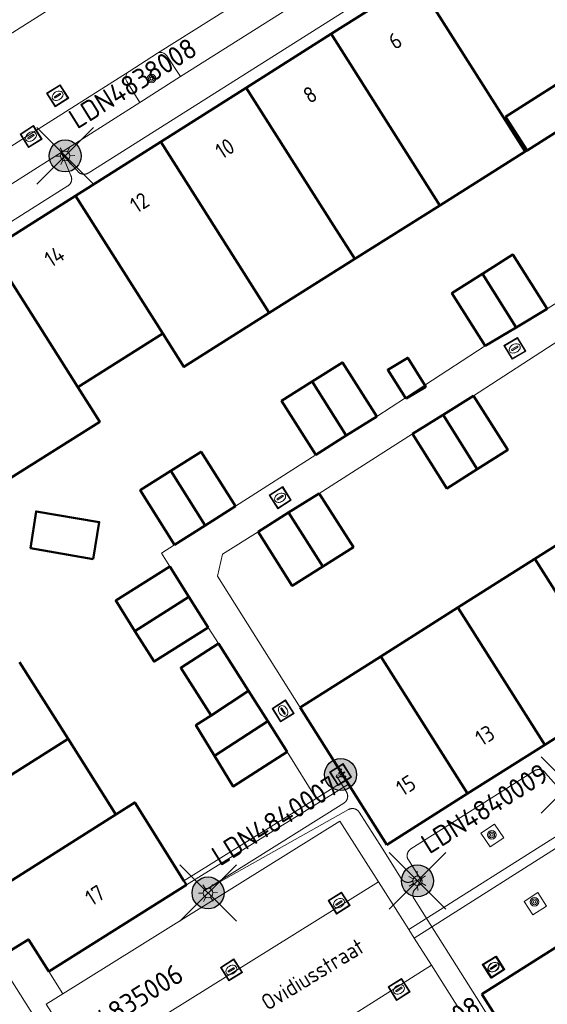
# Model space of a CAD drawing. Header units: metres. Extents: x 94279 to 96109, y 461866 to 463040.
# Tile 116 of 175: x 95282 to 95315, y 462660 to 462722. Entities that reach past the tile are written whole.
import ezdxf
from ezdxf.enums import TextEntityAlignment as Align

# ---------------------------------------------------------------- set-up
doc = ezdxf.new("R2010")
doc.units = ezdxf.units.M
doc.layers.get('0').update_dxf_attribs({"linetype": 'CONTINUOUS'})
for name, color, linetype in [('B-WE-KL-ET_LS_OV_KABEL_EIGENNET_324-G', 10, 'CONTINUOUS'), ('N-WE-ARMATUUR-PRUNUS_C_OPZET_4M-G', 200, 'CONTINUOUS'), ('N-WE-ARMATUUR-PRUNUS_E_OPSCHUIF_8M-G', 40, 'CONTINUOUS'), ('N-WE-LICHTMAST_VERVANGEN-G', 7, 'CONTINUOUS')]:
    doc.layers.add(name, color=color, linetype=linetype)
for name, color, linetype, lineweight in [('B-WE-OV-LICHTMAST', 252, 'CONTINUOUS', 25), ('B_BEBOUWINGSGRENS_0', 132, 'CONTINUOUS', 50), ('B_LUIFEL_1', 132, 'CONTINUOUS', 50), ('B_TUSSENMUUR_0', 132, 'CONTINUOUS', 50), ('G_GRENS_ALGEMEEN_0', 251, 'CONTINUOUS', 13), ('Q_BOOM_0', 251, 'CONTINUOUS', 13), ('Q_BRANDKRAAN_0', 251, 'CONTINUOUS', 13), ('Q_INSPECTIE_OF_RIOOLPUT_0', 251, 'CONTINUOUS', 13), ('Q_KOLK_0', 251, 'CONTINUOUS', 13), ('Q_LICHTMAST_0', 251, 'CONTINUOUS', 13), ('Q_LICHTPUNT_1', 251, 'CONTINUOUS', 13), ('Q_WATERLEIDINGPUT_0', 251, 'CONTINUOUS', 13), ('T_CULTUURGRENS_0', 251, 'CONTINUOUS', 13), ('V_WEGGRENS_0', 251, 'CONTINUOUS', 13), ('Z_GBKN_HUISNUMMER_0', 251, 'CONTINUOUS', 13), ('Z_STRAATNAAM_0', 251, 'CONTINUOUS', 13)]:
    doc.layers.add(name, color=color, linetype=linetype, lineweight=lineweight)
doc.styles.add('NLCS-ISO-M500-T25', font='NLCS-ISO.ttf', dxfattribs={"height": 1.25})
doc.styles.get("Standard").update_dxf_attribs({"font": 'isocp.shx'})

# ---------------------------------------------------------------- blocks, each defined once
blk = doc.blocks.new('Q_LICHTMAST')
for points in [[(-0.26, 0.15), (-0.52, 0.3)], [(0, 0.3), (0, 0.6)], [(0.26, 0.15), (0.52, 0.3)], [(-0.26, -0.15), (-0.52, -0.3)], [(0, -0.3), (0, -0.6)], [(0.26, -0.15), (0.52, -0.3)]]:
    blk.add_lwpolyline(points)
blk.add_circle((0, 0), 0.3)
blk = doc.blocks.new('Q_KOLK')
blk.add_lwpolyline([(-0.5, 0.5), (0.5, 0.5), (0.5, -0.5), (-0.5, -0.5)], close=True)
for points in [[(-0.442, 0.464), (0.438, 0.464, -0.414214), (0.459, 0.442), (0.459, -0.437, -0.414214), (0.438, -0.459), (-0.442, -0.459, -0.414214), (-0.463, -0.437), (-0.463, 0.442, -0.414214), (-0.442, 0.464)], [(-0.345, 0.105, 0.380426), (-0.276, -0.18)], [(-0.008, 0.266, 0.240218), (-0.345, 0.105)], [(-0.194, 0.045, 0.853344), (-0.194, -0.032)], [(0.331, 0.111, 0.240191), (-0.008, 0.266)], [(0.185, -0.032, 0.849746), (0.185, 0.045)], [(0.267, -0.176, 0.380426), (0.331, 0.111)], [(-0.276, -0.18, 0.148452), (0.012, -0.257)], [(0.012, -0.257, 0.131742), (0.267, -0.176)]]:
    blk.add_lwpolyline(points, format="xyb")
for points in [[(-0.194, 0.045), (0.185, 0.045)], [(0.185, -0.032), (-0.194, -0.032)]]:
    blk.add_lwpolyline(points)
blk = doc.blocks.new('Q_INSPECTIE_OF_RIOOLPUT')
blk.add_lwpolyline([(-0.5, 0.5), (0.5, 0.5), (0.5, -0.5), (-0.5, -0.5)], close=True)
for points in [[(-0.442, 0.464), (0.438, 0.464, -0.414214), (0.459, 0.442), (0.459, -0.437, -0.414214), (0.438, -0.459), (-0.442, -0.459, -0.414214), (-0.463, -0.437), (-0.463, 0.442), (-0.463, 0.444), (-0.463, 0.446), (-0.463, 0.448), (-0.462, 0.45), (-0.461, 0.451), (-0.46, 0.453), (-0.459, 0.455), (-0.458, 0.456), (-0.457, 0.457), (-0.456, 0.459), (-0.454, 0.46), (-0.453, 0.461), (-0.451, 0.462), (-0.449, 0.462), (-0.447, 0.463), (-0.446, 0.463), (-0.444, 0.464), (-0.442, 0.464)], [(-0.345, 0.105, 0.380426), (-0.276, -0.18)], [(-0.008, 0.266, 0.240218), (-0.345, 0.105)], [(-0.194, 0.045, 0.853344), (-0.194, -0.032)], [(0.331, 0.111, 0.240191), (-0.008, 0.266)], [(0.185, -0.032, 0.849746), (0.185, 0.045)], [(0.267, -0.176, 0.380426), (0.331, 0.111)], [(-0.276, -0.18, 0.148452), (0.012, -0.257)], [(0.012, -0.257, 0.131742), (0.267, -0.176)]]:
    blk.add_lwpolyline(points, format="xyb")
for points in [[(-0.194, 0.045), (0.185, 0.045)], [(0.185, -0.032), (-0.194, -0.032)]]:
    blk.add_lwpolyline(points)
blk = doc.blocks.new('Q_BRANDKRAAN')
blk.add_lwpolyline([(-0.5, 0.5), (0.5, 0.5), (0.5, -0.5), (-0.5, -0.5)], close=True)
for points in [[(-0.442, 0.464), (0.438, 0.464, -0.414214), (0.459, 0.442), (0.459, -0.437, -0.414214), (0.438, -0.459), (-0.442, -0.459, -0.414214), (-0.463, -0.437), (-0.463, 0.442), (-0.463, 0.444), (-0.463, 0.446), (-0.463, 0.448), (-0.462, 0.45), (-0.461, 0.451), (-0.46, 0.453), (-0.459, 0.455), (-0.458, 0.456), (-0.457, 0.457), (-0.456, 0.459), (-0.454, 0.46), (-0.453, 0.461), (-0.451, 0.462), (-0.449, 0.462), (-0.447, 0.463), (-0.446, 0.463), (-0.444, 0.464), (-0.442, 0.464)], [(-0.345, 0.105, 0.380426), (-0.276, -0.18)], [(-0.008, 0.266, 0.240218), (-0.345, 0.105)], [(-0.194, 0.045, 0.853344), (-0.194, -0.032)], [(0.331, 0.111, 0.240191), (-0.008, 0.266)], [(0.185, -0.032, 0.849746), (0.185, 0.045)], [(0.267, -0.176, 0.380426), (0.331, 0.111)], [(-0.276, -0.18, 0.148452), (0.012, -0.257)], [(0.012, -0.257, 0.131742), (0.267, -0.176)]]:
    blk.add_lwpolyline(points, format="xyb")
for points in [[(-0.194, 0.045), (0.185, 0.045)], [(0.185, -0.032), (-0.194, -0.032)]]:
    blk.add_lwpolyline(points)
blk = doc.blocks.new('Q_WATERLEIDINGPUT')
blk.add_lwpolyline([(-0.5, 0.5), (0.5, 0.5), (0.5, -0.5), (-0.5, -0.5)], close=True)
for points in [[(-0.442, 0.464), (0.438, 0.464, -0.414214), (0.459, 0.442), (0.459, -0.437, -0.414214), (0.438, -0.459), (-0.442, -0.459, -0.414214), (-0.463, -0.437), (-0.463, 0.442), (-0.463, 0.444), (-0.463, 0.446), (-0.463, 0.448), (-0.462, 0.45), (-0.461, 0.451), (-0.46, 0.453), (-0.459, 0.455), (-0.458, 0.456), (-0.457, 0.457), (-0.456, 0.459), (-0.454, 0.46), (-0.453, 0.461), (-0.451, 0.462), (-0.449, 0.462), (-0.447, 0.463), (-0.446, 0.463), (-0.444, 0.464), (-0.442, 0.464)], [(-0.345, 0.105, 0.380426), (-0.276, -0.18)], [(-0.008, 0.266, 0.240218), (-0.345, 0.105)], [(-0.194, 0.045, 0.853344), (-0.194, -0.032)], [(0.331, 0.111, 0.240191), (-0.008, 0.266)], [(0.185, -0.032, 0.849746), (0.185, 0.045)], [(0.267, -0.176, 0.380426), (0.331, 0.111)], [(-0.276, -0.18, 0.148452), (0.012, -0.257)], [(0.012, -0.257, 0.131742), (0.267, -0.176)]]:
    blk.add_lwpolyline(points, format="xyb")
for points in [[(-0.194, 0.045), (0.185, 0.045)], [(0.185, -0.032), (-0.194, -0.032)]]:
    blk.add_lwpolyline(points)
blk = doc.blocks.new('Q_LICHTPUNT')
for points in [[(-0.5, 0.5), (0.5, 0.5), (0.5, -0.5), (-0.5, -0.5)], [(-0.463, 0.464), (0.459, 0.464), (0.459, -0.459), (-0.463, -0.459)], [(-0.123, 0.08), (-0.077, 0.051), (-0.255, -0.233), (-0.301, -0.204)], [(-0.033, 0.032), (0.021, 0.032), (0.021, -0.303), (-0.033, -0.303)], [(0.075, 0.051), (0.121, 0.079), (0.293, -0.209), (0.247, -0.236)]]:
    blk.add_lwpolyline(points, close=True)
blk.add_circle((-0.002, 0.21), 0.103)
blk = doc.blocks.new('Q_BOOM')
for radius in [0.27, 0.18, 0.09]:
    blk.add_circle((0, 0), radius)
blk = doc.blocks.new('LM')
at = {"linetype": 'ByBlock'}
h = blk.add_hatch(color=256, dxfattribs=at)
h.dxf.hatch_style = 1
edge = h.paths.add_edge_path()
edge.add_arc((0, 0), 1, 0, 360)
blk.add_circle((0, 0), 1, dxfattribs=at)
blk = doc.blocks.new('ACMAP_ANN_TEMPLATE_LM')
at = {"color": 0, "style": 'NLCS-ISO-M500-T25'}
blk.add_attdef('LM-NUMMER', (1.5, 1), '', height=1.25, dxfattribs=at)

msp = doc.modelspace()

# ---------------------------------------------------------------- linework, layer by layer
at = {"layer": 'B-WE-KL-ET_LS_OV_KABEL_EIGENNET_324-G', "linetype": 'Continuous', "lineweight": 0}
for points in [[(95267.821, 462700.6), (95284.765, 462711.318), (95284.78, 462711.328), (95284.794, 462711.338), (95284.808, 462711.348), (95284.821, 462711.359), (95284.835, 462711.371), (95284.847, 462711.383), (95284.86, 462711.395), (95284.871, 462711.408), (95284.883, 462711.421), (95284.894, 462711.435), (95284.904, 462711.449), (95284.914, 462711.463), (95284.923, 462711.478), (95284.932, 462711.493), (95284.941, 462711.508), (95284.949, 462711.524), (95284.956, 462711.54), (95284.963, 462711.556), (95284.969, 462711.572), (95284.974, 462711.589), (95284.979, 462711.605), (95284.984, 462711.622), (95284.988, 462711.639), (95284.991, 462711.656), (95284.993, 462711.674), (95284.995, 462711.691), (95284.997, 462711.708), (95284.998, 462711.726), (95284.998, 462711.743), (95284.998, 462711.761), (95284.997, 462711.778), (95284.995, 462711.796), (95284.993, 462711.813), (95284.99, 462711.83), (95284.986, 462711.847), (95284.982, 462711.864), (95284.978, 462711.881), (95284.973, 462711.898), (95284.967, 462711.914), (95284.96, 462711.93), (95284.954, 462711.946), (95284.946, 462711.962), (95284.938, 462711.978), (95284.93, 462711.993), (95284.92, 462712.008), (95284.383, 462713.325), (95285.343, 462712.275), (95285.353, 462712.26), (95285.363, 462712.246), (95285.373, 462712.232), (95285.384, 462712.219), (95285.396, 462712.206), (95285.408, 462712.193), (95285.42, 462712.181), (95285.433, 462712.169), (95285.446, 462712.158), (95285.46, 462712.147), (95285.474, 462712.136), (95285.488, 462712.126), (95285.503, 462712.117), (95285.518, 462712.108), (95285.533, 462712.1), (95285.549, 462712.092), (95285.565, 462712.084), (95285.581, 462712.078), (95285.597, 462712.072), (95285.614, 462712.066), (95285.63, 462712.061), (95285.647, 462712.057), (95285.664, 462712.053), (95285.682, 462712.049), (95285.699, 462712.047), (95285.716, 462712.045), (95285.733, 462712.043), (95285.751, 462712.043), (95285.768, 462712.042), (95285.786, 462712.043), (95285.803, 462712.044), (95285.821, 462712.045), (95285.838, 462712.048), (95285.855, 462712.05), (95285.872, 462712.054), (95285.889, 462712.058), (95285.906, 462712.063), (95285.923, 462712.068), (95285.939, 462712.073), (95285.955, 462712.08), (95285.971, 462712.087), (95285.987, 462712.094), (95286.003, 462712.102), (95286.018, 462712.111), (95286.033, 462712.12), (95303.611, 462723.239)], [(95306.846, 462667.897), (95306.29, 462667.842), (95306.275, 462667.832), (95306.26, 462667.824), (95306.244, 462667.816), (95306.228, 462667.808), (95306.212, 462667.802), (95306.196, 462667.795), (95306.18, 462667.789), (95306.163, 462667.784), (95306.146, 462667.78), (95306.129, 462667.776), (95306.112, 462667.772), (95306.095, 462667.769), (95306.077, 462667.767), (95306.06, 462667.765), (95306.043, 462667.764), (95306.025, 462667.764), (95306.008, 462667.764), (95305.99, 462667.765), (95305.973, 462667.767), (95305.956, 462667.769), (95305.938, 462667.771), (95305.921, 462667.774), (95305.904, 462667.778), (95305.887, 462667.783), (95305.871, 462667.788), (95305.854, 462667.793), (95305.838, 462667.799), (95305.822, 462667.806), (95305.806, 462667.813), (95305.79, 462667.821), (95305.775, 462667.83), (95305.76, 462667.839), (95305.745, 462667.848), (95305.731, 462667.858), (95305.717, 462667.868), (95305.703, 462667.879), (95305.69, 462667.891), (95305.677, 462667.902), (95305.665, 462667.915), (95305.653, 462667.927), (95305.641, 462667.941), (95305.63, 462667.954), (95305.62, 462667.968), (95305.609, 462667.982), (95305.6, 462667.997), (95304.397, 462669.898), (95302.974, 462672.149), (95302.965, 462672.163), (95302.955, 462672.177), (95302.944, 462672.191), (95302.933, 462672.204), (95302.922, 462672.217), (95302.91, 462672.23), (95302.898, 462672.242), (95302.886, 462672.254), (95302.873, 462672.265), (95302.859, 462672.276), (95302.846, 462672.286), (95302.832, 462672.296), (95302.817, 462672.305), (95302.803, 462672.314), (95302.788, 462672.322), (95302.773, 462672.33), (95302.757, 462672.338), (95302.741, 462672.344), (95302.725, 462672.351), (95302.709, 462672.356), (95302.693, 462672.361), (95302.676, 462672.366), (95302.66, 462672.37), (95302.643, 462672.373), (95302.626, 462672.376), (95302.609, 462672.379), (95302.592, 462672.38), (95302.575, 462672.381), (95302.558, 462672.382), (95302.54, 462672.382), (95302.523, 462672.381), (95302.506, 462672.38), (95302.489, 462672.378), (95302.472, 462672.376), (95302.455, 462672.373), (95302.438, 462672.369), (95302.422, 462672.365), (95302.405, 462672.36), (95302.389, 462672.355), (95302.373, 462672.349), (95302.357, 462672.343), (95302.341, 462672.336), (95302.326, 462672.328), (95302.311, 462672.32), (95302.296, 462672.312), (95293.292, 462667.251), (95302.005, 462672.72), (95302.02, 462672.73), (95302.034, 462672.739), (95302.048, 462672.749), (95302.062, 462672.76), (95302.075, 462672.771), (95302.088, 462672.783), (95302.101, 462672.795), (95302.113, 462672.807), (95302.125, 462672.82), (95302.136, 462672.833), (95302.147, 462672.847), (95302.157, 462672.861), (95302.167, 462672.875), (95302.176, 462672.89), (95302.185, 462672.905), (95302.193, 462672.92), (95302.201, 462672.935), (95302.208, 462672.951), (95302.215, 462672.967), (95302.221, 462672.984), (95302.226, 462673), (95302.231, 462673.017), (95302.236, 462673.034), (95302.239, 462673.051), (95302.243, 462673.068), (95302.245, 462673.085), (95302.247, 462673.102), (95302.248, 462673.119), (95302.249, 462673.137), (95302.249, 462673.154), (95302.249, 462673.171), (95302.248, 462673.189), (95302.246, 462673.206), (95302.244, 462673.223), (95302.241, 462673.24), (95302.238, 462673.258), (95302.234, 462673.274), (95302.229, 462673.291), (95302.224, 462673.308), (95302.218, 462673.324), (95302.212, 462673.34), (95302.205, 462673.356), (95302.198, 462673.372), (95302.19, 462673.387), (95302.181, 462673.403), (95302.172, 462673.417), (95301.565, 462674.378)], [(95315.636, 462673.455), (95314.622, 462674.591), (95314.612, 462674.605), (95314.602, 462674.62), (95314.592, 462674.633), (95314.58, 462674.647), (95314.569, 462674.66), (95314.557, 462674.673), (95314.545, 462674.685), (95314.532, 462674.697), (95314.518, 462674.708), (95314.505, 462674.719), (95314.491, 462674.73), (95314.477, 462674.739), (95314.462, 462674.749), (95314.447, 462674.758), (95314.432, 462674.766), (95314.416, 462674.774), (95314.4, 462674.781), (95314.384, 462674.788), (95314.368, 462674.794), (95314.351, 462674.8), (95314.334, 462674.805), (95314.317, 462674.809), (95314.3, 462674.813), (95314.283, 462674.816), (95314.266, 462674.819), (95314.249, 462674.821), (95314.231, 462674.822), (95314.214, 462674.823), (95314.196, 462674.823), (95314.179, 462674.823), (95314.162, 462674.822), (95314.144, 462674.82), (95314.127, 462674.818), (95314.11, 462674.815), (95314.093, 462674.812), (95314.076, 462674.808), (95314.059, 462674.803), (95314.042, 462674.798), (95314.026, 462674.792), (95314.009, 462674.786), (95313.993, 462674.779), (95313.977, 462674.772), (95313.962, 462674.764), (95313.947, 462674.755), (95313.932, 462674.746), (95306.199, 462669.855), (95306.185, 462669.845), (95306.17, 462669.835), (95306.156, 462669.825), (95306.143, 462669.814), (95306.13, 462669.802), (95306.117, 462669.79), (95306.105, 462669.778), (95306.093, 462669.765), (95306.082, 462669.752), (95306.071, 462669.738), (95306.06, 462669.724), (95306.05, 462669.71), (95306.041, 462669.695), (95306.032, 462669.68), (95306.024, 462669.665), (95306.016, 462669.649), (95306.009, 462669.633), (95306.002, 462669.617), (95305.996, 462669.601), (95305.99, 462669.584), (95305.985, 462669.568), (95305.981, 462669.551), (95305.977, 462669.534), (95305.974, 462669.517), (95305.971, 462669.499), (95305.969, 462669.482), (95305.967, 462669.465), (95305.967, 462669.447), (95305.966, 462669.43), (95305.967, 462669.412), (95305.968, 462669.395), (95305.969, 462669.377), (95305.972, 462669.36), (95305.975, 462669.343), (95305.978, 462669.326), (95305.982, 462669.309), (95305.987, 462669.292), (95305.992, 462669.275), (95305.998, 462669.259), (95306.004, 462669.243), (95306.011, 462669.227), (95306.018, 462669.211), (95306.026, 462669.195), (95306.035, 462669.18), (95306.044, 462669.165), (95306.846, 462667.897), (95306.557, 462667.419), (95306.542, 462667.409), (95306.528, 462667.399), (95306.514, 462667.389), (95306.501, 462667.378), (95306.488, 462667.366), (95306.475, 462667.354), (95306.463, 462667.342), (95306.451, 462667.329), (95306.44, 462667.316), (95306.429, 462667.302), (95306.418, 462667.288), (95306.408, 462667.274), (95306.399, 462667.259), (95306.39, 462667.244), (95306.382, 462667.229), (95306.374, 462667.213), (95306.366, 462667.197), (95306.36, 462667.181), (95306.354, 462667.165), (95306.348, 462667.148), (95306.343, 462667.132), (95306.339, 462667.115), (95306.335, 462667.098), (95306.331, 462667.081), (95306.329, 462667.063), (95306.327, 462667.046), (95306.325, 462667.029), (95306.325, 462667.011), (95306.324, 462666.994), (95306.325, 462666.976), (95306.326, 462666.959), (95306.327, 462666.941), (95306.33, 462666.924), (95306.332, 462666.907), (95306.336, 462666.89), (95306.34, 462666.873), (95306.344, 462666.856), (95306.35, 462666.839), (95306.355, 462666.823), (95306.362, 462666.807), (95306.369, 462666.791), (95306.376, 462666.775), (95306.384, 462666.759), (95306.393, 462666.744), (95306.402, 462666.729), (95310.305, 462660.559), (95311.08, 462659.334)], [(95275.587, 462670.549), (95284.472, 462656.502)]]:
    msp.add_lwpolyline(points, dxfattribs=at)
at = {"layer": 'B_BEBOUWINGSGRENS_0'}
for p, q in [((95306.547, 462724.194), (95301.212, 462720.815)), ((95301.212, 462720.815), (95295.907, 462717.455)), ((95295.907, 462717.455), (95290.572, 462714.076)), ((95313.46, 462713.537), (95312.12, 462715.636)), ((95290.572, 462714.076), (95285.237, 462710.697)), ((95308, 462710.099), (95313.344, 462713.464)), ((95313.344, 462713.464), (95313.46, 462713.537)), ((95285.237, 462710.697), (95279.931, 462707.337)), ((95302.687, 462706.748), (95308, 462710.099)), ((95297.348, 462703.375), (95302.687, 462706.748)), ((95312.783, 462702.466), (95314.717, 462703.625)), ((95285.388, 462698.736), (95290.69, 462702.088)), ((95310.849, 462701.306), (95312.783, 462702.466)), ((95310.118, 462698.197), (95308.213, 462697.001)), ((95302.164, 462695.698), (95304.073, 462696.9)), ((95308.213, 462697.001), (95306.307, 462695.804)), ((95300.255, 462694.495), (95302.164, 462695.698)), ((95300.463, 462692.087), (95298.557, 462690.888)), ((95293.337, 462690.088), (95295.238, 462691.299)), ((95318.775, 462691.043), (95313.945, 462687.987)), ((95298.557, 462690.888), (95296.652, 462689.689)), ((95291.435, 462688.877), (95293.337, 462690.088)), ((95282.425, 462688.671), (95286.349, 462687.971)), ((95313.945, 462687.987), (95309.145, 462684.95)), ((95292.328, 462685.617), (95291.13, 462687.525)), ((95293.525, 462683.709), (95292.328, 462685.617)), ((95309.145, 462684.95), (95304.315, 462681.894)), ((95304.315, 462681.894), (95299.28, 462678.708)), ((95284.769, 462676.737), (95281.73, 462681.536)), ((95296.057, 462679.744), (95293.715, 462678.209)), ((95297.264, 462677.84), (95296.057, 462679.744)), ((95314.577, 462676.372), (95319.378, 462679.41)), ((95299.28, 462678.708), (95302.144, 462674.168)), ((95298.471, 462675.935), (95297.264, 462677.84)), ((95287.761, 462672.012), (95284.769, 462676.737)), ((95309.748, 462673.316), (95314.577, 462676.372)), ((95302.144, 462674.168), (95302.304, 462673.914)), ((95302.304, 462673.914), (95304.7, 462670.122)), ((95304.7, 462670.122), (95309.748, 462673.316)), ((95283.57, 462662.193), (95292.174, 462667.615)), ((95292.174, 462667.615), (95292.014, 462667.869)), ((95315.669, 462663.968), (95310.637, 462660.784))]:
    msp.add_line(p, q, dxfattribs=at)
for points in [[(95312.12, 462715.636), (95317.089, 462718.804), (95318.422, 462716.689)], [(95314.717, 462703.625), (95312.571, 462707.016), (95310.67, 462705.813)], [(95310.67, 462705.813), (95308.768, 462704.61), (95310.849, 462701.306)], [(95290.69, 462702.088), (95292.01, 462700), (95297.348, 462703.375)], [(95304.073, 462696.9), (95301.922, 462700.28), (95300.021, 462699.078)], [(95300.021, 462699.078), (95298.119, 462697.875), (95300.255, 462694.495)], [(95278.612, 462696.933), (95281.204, 462693.06), (95286.757, 462696.57), (95285.388, 462698.736)], [(95310.349, 462693.6), (95312.251, 462694.803), (95310.118, 462698.197)], [(95306.307, 462695.804), (95308.448, 462692.398), (95310.349, 462693.6)], [(95295.238, 462691.299), (95293.091, 462694.694), (95291.19, 462693.492)], [(95291.19, 462693.492), (95289.288, 462692.289), (95291.435, 462688.877)], [(95300.69, 462687.517), (95302.604, 462688.728), (95300.463, 462692.087)], [(95286.349, 462687.971), (95286.719, 462690.295), (95282.77, 462690.96), (95282.425, 462688.671)], [(95296.652, 462689.689), (95298.78, 462686.309), (95300.69, 462687.517)], [(95291.13, 462687.525), (95287.757, 462685.388), (95288.953, 462683.481)], [(95288.953, 462683.481), (95290.149, 462681.574), (95293.525, 462683.709)], [(95293.715, 462678.209), (95292.765, 462677.586), (95293.926, 462675.678)], [(95293.926, 462675.678), (95295.086, 462673.77), (95298.471, 462675.935)], [(95292.014, 462667.869), (95288.943, 462672.762), (95287.761, 462672.012)], [(95279.158, 462666.558), (95281.12, 462663.464), (95282.299, 462664.2), (95283.57, 462662.193)], [(95310.637, 462660.784), (95311.959, 462658.662), (95312.213, 462658.254)]]:
    msp.add_lwpolyline(points, dxfattribs=at)
at = {"layer": 'B_LUIFEL_1'}
for p, q in [((95313.46, 462713.537), (95318.422, 462716.689)), ((95305.87, 462698.069), (95305.899, 462698.024)), ((95296.057, 462679.744), (95294.173, 462682.694))]:
    msp.add_line(p, q, dxfattribs=at)
for points in [[(95307.069, 462698.848), (95306.002, 462700.572), (95304.75, 462699.821), (95305.87, 462698.069)], [(95305.899, 462698.024), (95307.128, 462698.752), (95307.069, 462698.848)], [(95294.173, 462682.694), (95291.813, 462681.187), (95293.715, 462678.209)]]:
    msp.add_lwpolyline(points, dxfattribs=at)
at = {"layer": 'B_TUSSENMUUR_0'}
for p, q in [((95313.344, 462713.464), (95306.547, 462724.194)), ((95308, 462710.099), (95301.212, 462720.815)), ((95297.348, 462703.375), (95290.572, 462714.076)), ((95285.237, 462710.697), (95290.69, 462702.088)), ((95285.388, 462698.736), (95279.931, 462707.337)), ((95310.67, 462705.813), (95312.783, 462702.466)), ((95302.164, 462695.698), (95300.021, 462699.078)), ((95310.349, 462693.6), (95308.213, 462697.001)), ((95293.337, 462690.088), (95291.19, 462693.492)), ((95298.557, 462690.888), (95300.69, 462687.517)), ((95319.378, 462679.41), (95313.945, 462687.987)), ((95288.953, 462683.481), (95292.328, 462685.617)), ((95309.145, 462684.95), (95314.577, 462676.372)), ((95309.748, 462673.316), (95304.315, 462681.894)), ((95297.264, 462677.84), (95293.926, 462675.678)), ((95276.162, 462671.285), (95284.769, 462676.737))]:
    msp.add_line(p, q, dxfattribs=at)
for points in [[(95295.907, 462717.455), (95301.366, 462708.837), (95302.687, 462706.748)], [(95287.761, 462672.012), (95281.269, 462667.896), (95279.158, 462666.558)]]:
    msp.add_lwpolyline(points, dxfattribs=at)
at = {"layer": 'G_GRENS_ALGEMEEN_0'}
msp.add_line((95300.287, 462673.013), (95292.014, 462667.869), dxfattribs=at)
at = {"layer": 'N-WE-LICHTMAST_VERVANGEN-G', "flags": 128}
for points in [[(95282.825, 462711.422), (95286.361, 462714.958)], [(95286.361, 462711.422), (95282.825, 462714.958)], [(95314.337, 462672.087), (95317.873, 462675.623)], [(95317.873, 462672.087), (95314.337, 462675.623)], [(95304.841, 462666.088), (95308.377, 462669.624)], [(95308.377, 462666.088), (95304.841, 462669.624)], [(95291.754, 462665.334), (95295.29, 462668.87)], [(95295.29, 462665.334), (95291.754, 462668.87)]]:
    msp.add_lwpolyline(points, dxfattribs=at)
at = {"layer": 'T_CULTUURGRENS_0'}
for p, q in [((95312.001, 462670.542), (95311.428, 462671.411)), ((95314.675, 462666.287), (95314.133, 462667.124))]:
    msp.add_line(p, q, dxfattribs=at)
for points in [[(95311.428, 462671.411), (95310.577, 462670.85), (95311.15, 462669.981), (95312.001, 462670.542)], [(95314.133, 462667.124), (95313.282, 462666.573), (95313.824, 462665.736), (95314.675, 462666.287)]]:
    msp.add_lwpolyline(points, dxfattribs=at)
at = {"layer": 'V_WEGGRENS_0'}
for p, q in [((95290.369, 462719.608), (95310.481, 462732.309)), ((95311.177, 462730.401), (95291.807, 462718.164)), ((95290.369, 462719.608), (95288.582, 462718.475)), ((95274.357, 462709.456), (95288.582, 462718.475)), ((95289.263, 462716.529), (95291.807, 462718.164)), ((95289.263, 462716.529), (95275.782, 462707.989)), ((95314.717, 462703.625), (95321.548, 462707.969)), ((95315.871, 462701.916), (95310.118, 462698.197)), ((95307.069, 462698.848), (95310.849, 462701.306)), ((95305.87, 462698.069), (95307.069, 462698.848)), ((95304.073, 462696.9), (95305.87, 462698.069)), ((95306.307, 462695.804), (95300.463, 462692.087)), ((95295.238, 462691.299), (95300.255, 462694.495)), ((95351.005, 462693.258), (95306.069, 462664.81)), ((95306.404, 462664.283), (95351.419, 462692.821)), ((95294.173, 462682.694), (95293.525, 462683.709)), ((95300.287, 462673.013), (95298.471, 462675.935)), ((95292.174, 462667.615), (95302.304, 462673.914)), ((95302.144, 462674.168), (95300.287, 462673.013)), ((95304.173, 462667.798), (95303.261, 462669.236)), ((95304.173, 462667.798), (95285.819, 462656.374)), ((95304.173, 462667.798), (95305.667, 462665.444)), ((95305.667, 462665.444), (95306.069, 462664.81)), ((95306.069, 462664.81), (95306.404, 462664.283)), ((95306.404, 462664.283), (95307.485, 462662.579)), ((95283.57, 462662.193), (95284.442, 462660.796)), ((95289.245, 462651.081), (95307.485, 462662.579)), ((95309.201, 462659.875), (95307.485, 462662.579))]:
    msp.add_line(p, q, dxfattribs=at)
for points in [[(95310.927, 462742.491), (95310.455, 462741.564), (95308.449, 462738.723), (95306.775, 462737.035), (95261.177, 462708.17)], [(95291.807, 462718.164), (95290.954, 462719.44), (95290.869, 462719.543), (95290.758, 462719.617), (95290.629, 462719.654), (95290.496, 462719.651), (95290.369, 462719.608)], [(95288.582, 462718.475), (95288.476, 462718.377), (95288.405, 462718.252), (95288.376, 462718.111), (95288.39, 462717.968), (95288.448, 462717.836), (95289.263, 462716.529)], [(95296.652, 462689.689), (95294.424, 462688.284), (95294.111, 462686.904), (95299.28, 462678.708)], [(95291.13, 462687.525), (95290.608, 462688.357), (95291.435, 462688.877)], [(95303.261, 462669.236), (95301.761, 462671.599), (95284.442, 462660.796)], [(95284.442, 462660.796), (95283.411, 462660.153), (95285.819, 462656.374)]]:
    msp.add_lwpolyline(points, dxfattribs=at)

# ---------------------------------------------------------------- block references
at = {"rotation": 31.92}
for p, values in [((95284.593, 462713.19), {'LM-NUMMER': 'LDN4838008'}), ((95306.609, 462667.856), {'LM-NUMMER': 'LDN4840009'}), ((95293.522, 462667.102), {'LM-NUMMER': 'LDN4840007'}), ((95283.8, 462655.334), {'LM-NUMMER': 'LDN4835006'}), ((95302.352, 462653.291), {'LM-NUMMER': 'LDN4840008'})]:
    msp.add_blockref('ACMAP_ANN_TEMPLATE_LM', p, dxfattribs=at).add_auto_attribs(values)
at = {"layer": 'B-WE-OV-LICHTMAST'}
msp.add_blockref('LM', (95301.808, 462674.506), dxfattribs=at)
at = {"layer": 'N-WE-ARMATUUR-PRUNUS_C_OPZET_4M-G'}
for p in [(95306.609, 462667.856), (95293.522, 462667.102)]:
    msp.add_blockref('LM', p, dxfattribs=at)
at = {"layer": 'N-WE-ARMATUUR-PRUNUS_E_OPSCHUIF_8M-G'}
msp.add_blockref('LM', (95284.593, 462713.19), dxfattribs=at)
at = {"layer": 'Q_BOOM_0'}
for p, rotation in [((95289.982, 462718.026), 32.72839599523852), ((95311.257, 462670.734), 33.39384708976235), ((95313.926, 462666.55), 32.92198954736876)]:
    msp.add_blockref('Q_BOOM', p, dxfattribs=dict(at, rotation=rotation))
at = {"layer": 'Q_BRANDKRAAN_0', "rotation": 32.32359916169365}
msp.add_blockref('Q_BRANDKRAAN', (95311.355, 462662.464), dxfattribs=at)
at = {"layer": 'Q_INSPECTIE_OF_RIOOLPUT_0', "rotation": 32.37570289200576}
msp.add_blockref('Q_INSPECTIE_OF_RIOOLPUT', (95284.12, 462716.951), dxfattribs=at)
at = {"layer": 'Q_KOLK_0'}
for p, rotation in [((95282.458, 462714.4), 32.37570289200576), ((95312.702, 462701.16), 30.95504234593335), ((95298.033, 462691.82), 32.49852559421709), ((95298.213, 462678.487), 122.23854383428), ((95301.713, 462666.472), 31.89919263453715), ((95294.983, 462662.291), 31.89919263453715), ((95305.464, 462661.069), 32.22621634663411)]:
    msp.add_blockref('Q_KOLK', p, dxfattribs=dict(at, rotation=rotation))
at = {"layer": 'Q_LICHTMAST_0'}
for p, rotation in [((95284.593, 462713.19), 32.35361096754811), ((95306.609, 462667.856), 122.3966854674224), ((95293.522, 462667.102), 31.95450441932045)]:
    msp.add_blockref('Q_LICHTMAST', p, dxfattribs=dict(at, rotation=rotation))
at = {"layer": 'Q_LICHTPUNT_1', "rotation": 122.2452456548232}
msp.add_blockref('Q_LICHTPUNT', (95301.808, 462674.506), dxfattribs=at)
at = {"layer": 'Q_WATERLEIDINGPUT_0', "rotation": 32.32359916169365}
msp.add_blockref('Q_WATERLEIDINGPUT', (95311.388, 462662.465), dxfattribs=at)

# ---------------------------------------------------------------- texts
at = {"layer": 'Z_GBKN_HUISNUMMER_0'}
for s, rotation, p in [('6', 32.4, (95305.217, 462720.392)), ('8', 32.4, (95299.897, 462717.023)), ('10', 32.4, (95294.577, 462713.653)), ('12', 32.4, (95289.242, 462710.274)), ('14', 32.4, (95283.921, 462706.905)), ('13', 32.3, (95310.826, 462676.957)), ('15', 32.3, (95305.887, 462673.832)), ('17', 32.2, (95286.447, 462666.961))]:
    msp.add_text(s, height=1, rotation=rotation, dxfattribs=at).set_placement(p, align=Align.MIDDLE)
at = {"layer": 'Z_STRAATNAAM_0', "linetype": 'Continuous'}
msp.add_text('Ovidiusstraat', height=1, rotation=31.41054, dxfattribs=at).set_placement((95300.056, 462662.018), align=Align.MIDDLE)

doc.saveas('drawing.dxf')
